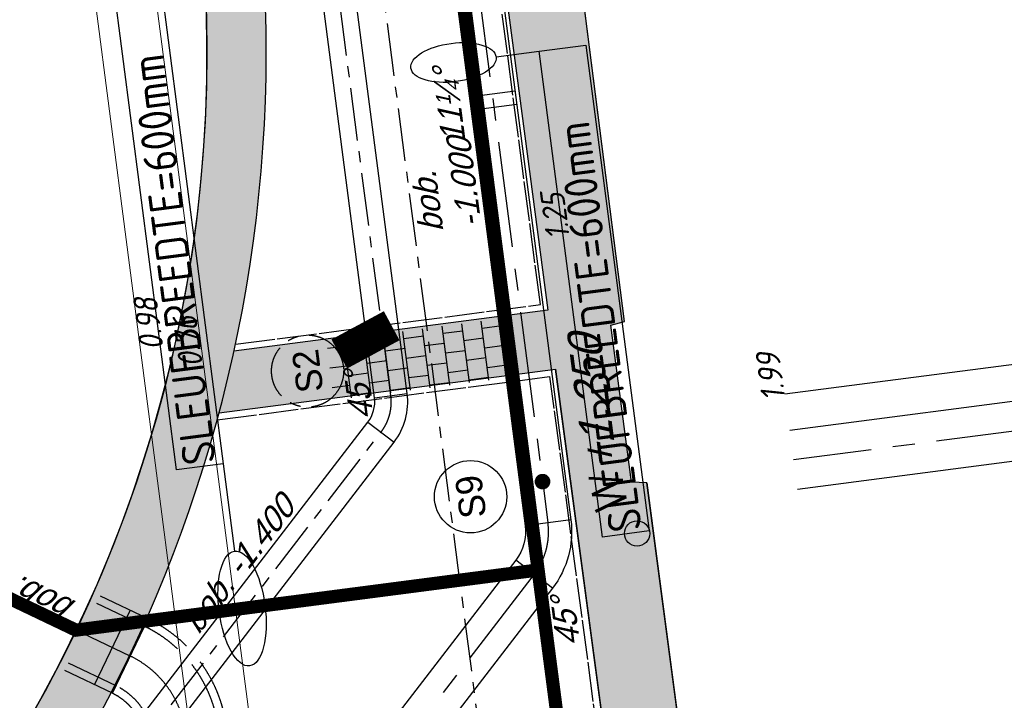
# Model space of a CAD drawing. Extents: x 117893332 to 118394757, y 454959407 to 455669244.
# Tile 223 of 256: x 118208155 to 118223082, y 455273149 to 455283464. Entities that reach past the tile are written whole.
import ezdxf
from ezdxf.enums import TextEntityAlignment as Align

# ---------------------------------------------------------------- set-up
doc = ezdxf.new("R2010")
doc.units = 0
doc.header["$LTSCALE"] = 200
for name, pattern in [('DASHED', [19.049999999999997, 12.7, -6.35]), ('Tauw_HIDDEN2', [5.6, 4, -1.6]), ('Tauw_L_Center1', [13, 8, -1.67, 1.66, -1.67]), ('Tauw_L_Center2', [6.4990000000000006, 4, -0.833, 0.833, -0.833]), ('TAUW_OPSLUITBAND_mm', [3.2, 3, -0.2])]:
    doc.linetypes.add(name, pattern=pattern)
doc.layers.get('0').update_dxf_attribs({"linetype": 'CONTINUOUS'})
for name, color, linetype in [('EL_N_A_EB00----REVISIE~-_-----', 1, 'CONTINUOUS'), ('GRAAFWERKZAAMHEDEN', 6, 'CONTINUOUS'), ('KABELLOOP', 6, 'CONTINUOUS'), ('LEIDINGLOOP', 6, 'CONTINUOUS'), ('TOPOD22', 6, 'CONTINUOUS'), ('ZU_B_-_AL999---LW_bet1000-125_gw__18_^200~N_-----', 1, 'CONTINUOUS'), ('ZU_B_-_EL999---LW_bet1000-125_gw~H_-----', 1, 'Tauw_L_Center1'), ('ZU_B_-_EL999---LW_bet1000-125_gw~W_-----', 8, 'Tauw_HIDDEN2'), ('ZU_B_-_MB0090--MAAIVELD_DUN~-_001--', 1, 'CONTINUOUS'), ('ZU_B_D_EB00----ONDERDEEL~-_-----', 7, 'CONTINUOUS'), ('ZU_N_-_AL999---LR_pvc160_sdr34__18_^200~-_-----', 7, 'CONTINUOUS'), ('ZU_N_-_AL999---LS_GVK500_pgr05__18_^200~B_-----', 7, 'CONTINUOUS'), ('ZU_N_-_AL999---LS_GVK500_pgr05__18_^200~N_-----', 7, 'CONTINUOUS'), ('ZU_N_-_AL999---LS_gvk700_vgr05__18_^200~B_-----', 7, 'CONTINUOUS'), ('ZU_N_-_AL999---LS_gvk700_vgr05__18_^200~N_-----', 7, 'CONTINUOUS'), ('ZU_N_-_AL999---LS_gvk700_vgr05__20_^200~M_-----', 7, 'CONTINUOUS'), ('ZU_N_-_DX1AMA--_maatvoering_ANG__18_^200', 7, 'CONTINUOUS'), ('ZU_N_-_EL999---LR_pvc160_sdr34~H_-----', 2, 'Tauw_L_Center2'), ('ZU_N_-_EL999---LS_GVK500_-----_^200_$K', 7, 'CONTINUOUS'), ('ZU_N_-_EL999---LS_GVK500_pgr05~H_-----', 2, 'Tauw_L_Center2'), ('ZU_N_-_EL999---LS_GVK500_pgr05~H_-----_^200_$', 2, 'Tauw_L_Center2'), ('ZU_N_-_EL999---LS_GVK500_pgr05~W_-----', 2, 'CONTINUOUS'), ('ZU_N_-_EL999---LS_gvk700_vgr05~H_-----', 2, 'Tauw_L_Center1'), ('ZU_N_-_EL999---LS_gvk700_vgr05~W_-----', 2, 'CONTINUOUS'), ('ZU_N_-_EL999---LW_gvk900_vgr05~H_-----', 2, 'Tauw_L_Center1'), ('ZU_N_-_EL999---LW_gvk900_vgr05~W_-----', 2, 'CONTINUOUS'), ('ZU_N_-_ML999---LS_gvk700_vgr05__20_^200~M_-----', 7, 'CONTINUOUS'), ('ZU_N_-_TVRH----tekst__25_^200~-_-----', 253, 'CONTINUOUS'), ('ZU_N_A_EV00----_Opsluitband_100x200~Z_-----', 253, 'TAUW_OPSLUITBAND_mm'), ('ZU_N_A_EV02----_kant verharding ov betontegels-halfsteensverband~k_-----', 253, 'CONTINUOUS'), ('ZU_N_A_HV01----_arcering verharding gv asfalt~v_-----', 253, 'CONTINUOUS'), ('ZU_N_A_HV01----_arcering verharding ov grind~v_-----', 253, 'CONTINUOUS'), ('ZU_N_A_HV02----_arcering verharding ov betonstraatsteen-halfsteensverband~v_-----', 253, 'CONTINUOUS'), ('ZU_N_A_HV02----molgoot ov betonstraatsteen~v_-----', 253, 'CONTINUOUS'), ('ZU_N_A_HV02AAR-_arcering verharding ov betontegels-halfsteensverband~s_-----', 253, 'CONTINUOUS')]:
    doc.layers.add(name, color=color, linetype=linetype)
doc.layers.add('ZU_N_-_DX1AMA--_maatvoering_LIN__18_^200', color=7, linetype='CONTINUOUS', lineweight=18)
doc.styles.add('BURO-025', font='Isocp.shx', dxfattribs={"height": 500})
doc.styles.add('ISO', font='ISO')
doc.styles.add('ROMANS', font='romans')
doc.styles.add('TAUW-ISOCP', font='tcb_isocp.shx')
doc.styles.add('tcb_isocp', font='tcb_isocp.shx')
doc.dimstyles.new('tzu18-dot_^200', dxfattribs={"dimscale": 200, "dimtxt": 1.8, "dimasz": 3, "dimexe": 2, "dimexo": 0, "dimgap": 0.5, "dimtad": 1, "dimdec": 0, "dimzin": 0, "dimdsep": 46, "dimtxsty": 'TAUW-ISOCP', "dimblk": 'DOTSMALL', "dimcen": 2, "dimdle": 1.5, "dimclre": 8, "dimadec": 0, "dimazin": 0, "dimtp": 1, "dimtm": 1, "dimtfac": 1, "dimtix": 1, "dimtmove": 1, "dimatfit": 3, "dimldrblk": 'DOTSMALL', "dimfxl": 1, "dimtvp": 0.5, "dimtolj": 1, "dimtzin": 0, "dimlwd": -1, "dimlwe": 5, "dimarcsym": 0})

# ---------------------------------------------------------------- blocks, each defined once
blk = doc.blocks.new('45')
at = {"linetype": 'Continuous'}
blk.add_circle((0, 0), 0.7667028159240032, dxfattribs=at)
at = {"linetype": 'Continuous', "style": 'ROMANS'}
blk.add_text('w', height=3, rotation=180, dxfattribs=at).set_placement((-1.409894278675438, -0.2168053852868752))
blk = doc.blocks.new('*D260')
at = {"layer": 'ZU_N_-_DX1AMA--_maatvoering_ANG__18_^200', "transparency": 16777216}
for start, end in [(81.44579739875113, 94.4721517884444), (55.36741433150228, 71.19797776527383)]:
    blk.add_arc((118197478.4223946, 455230764.0291032), 8397.721269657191, start, end, dxfattribs=at)
for points in [[(118196831.0725284, 455239064.5696213), (118196816.1553243, 455239207.794888), (118196393.9381263, 455239091.4306424)], [(118202293.3751332, 455237731.9562287), (118202208.5177236, 455237615.6152641), (118202599.9693222, 455237419.2135177)]]:
    blk.add_solid(points, dxfattribs=at)
at = {"layer": 'ZU_N_-_DX1AMA--_maatvoering_ANG__18_^200', "transparency": 16777216, "insert": (118199464.2062405, 455238923.5869981), "char_height": 360, "attachment_point": 5, "rotation": 346.3218875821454, "style": 'TAUW-ISOCP'}
blk.add_mtext('\\A1;45.00°', dxfattribs=at)
blk = doc.blocks.new('_DotSmall')
at = {"color": 0, "linetype": 'ByBlock', "const_width": 0.5}
blk.add_lwpolyline([(-0.0625, 0, 1), (0.0625, 0, 1)], format="xyb", close=True, dxfattribs=at)
blk = doc.blocks.new('*D264')
at = {"layer": 'ZU_N_-_DX1AMA--_maatvoering_LIN__18_^200', "color": 0, "transparency": 16777216}
blk.add_line((118214687.395507, 455249478.3887108), (118199375.6304438, 455367110.2155476), dxfattribs=at)
at = {"layer": 'ZU_N_-_DX1AMA--_maatvoering_LIN__18_^200', "color": 8, "lineweight": 5, "transparency": 16777216}
for p, q in [((118199860.5893249, 455366870.8102841), (118199017.7000448, 455366761.0940365)), ((118213607.3584295, 455249640.3345164), (118215045.325906, 455249827.5102218))]:
    blk.add_line(p, q, dxfattribs=at)
at = {"layer": 'ZU_N_-_DX1AMA--_maatvoering_LIN__18_^200', "color": 0, "transparency": 16777216, "xscale": 600, "yscale": 600, "zscale": 600}
for p, rotation in [((118199414.3538255, 455366812.7252121), 97.41631319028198), ((118214648.6721253, 455249775.8790463), 277.416313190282)]:
    blk.add_blockref('_DotSmall', p, dxfattribs=dict(at, rotation=rotation))
at = {"layer": 'ZU_N_-_DX1AMA--_maatvoering_LIN__18_^200', "color": 0, "transparency": 16777216, "insert": (118211935.318107, 455268451.5715182), "char_height": 360, "attachment_point": 5, "rotation": 97.41631319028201, "style": 'TAUW-ISOCP'}
blk.add_mtext('\\A1;118024', dxfattribs=at)
blk = doc.blocks.new('*D265')
at = {"layer": 'ZU_N_-_DX1AMA--_maatvoering_LIN__18_^200', "color": 0, "transparency": 16777216}
blk.add_line((118213544.9120283, 455251127.9810395), (118198463.3267481, 455366991.4638439), dxfattribs=at)
at = {"layer": 'ZU_N_-_DX1AMA--_maatvoering_LIN__18_^200', "color": 8, "lineweight": 5, "transparency": 16777216}
for p, q in [((118198948.2856293, 455366752.0585803), (118198105.3963491, 455366642.3423328)), ((118211639.7013319, 455251182.5165895), (118213902.8424273, 455251477.1025505))]:
    blk.add_line(p, q, dxfattribs=at)
at = {"layer": 'ZU_N_-_DX1AMA--_maatvoering_LIN__18_^200', "color": 0, "transparency": 16777216, "xscale": 600, "yscale": 600, "zscale": 600}
for p, rotation in [((118198502.0501298, 455366693.9735084), 97.41631319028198), ((118213506.1886466, 455251425.471375), 277.416313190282)]:
    blk.add_blockref('_DotSmall', p, dxfattribs=dict(at, rotation=rotation))
at = {"layer": 'ZU_N_-_DX1AMA--_maatvoering_LIN__18_^200', "color": 0, "transparency": 16777216, "insert": (118211029.0314439, 455268286.5942804), "char_height": 360, "attachment_point": 5, "rotation": 97.41631319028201, "style": 'TAUW-ISOCP'}
blk.add_mtext('\\A1;116241', dxfattribs=at)
blk = doc.blocks.new('A$C051E189E')
at = {"layer": 'LEIDINGLOOP', "linetype": 'DASHED', "const_width": 200}
for points in [[(98684.22621542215, -4993.796890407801), (87635.46115833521, -22039.24091678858), (87635.46137797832, -29104.61979997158)], [(121473.4475425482, -29104.60709685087), (75382.6683382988, -29104.62439984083), (75382.6683382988, -11142.43978345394), (74473.44061136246, -11142.44013485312)]]:
    blk.add_lwpolyline(points, dxfattribs=at)
blk = doc.blocks.new('A$C6DFC50BF')
at = {"layer": 'GRAAFWERKZAAMHEDEN'}
for p, q in [((89848.62029486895, -24578.40644857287), (88512.86327666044, -24578.40644842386)), ((95427.87513929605, -29476.12363642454), (95427.87513899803, -30136.79652965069))]:
    blk.add_line(p, q, dxfattribs=at)
for points in [[(89848.62029486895, -23864.71536949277), (97271.80222290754, -23864.71536952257), (97271.80222290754, -24578.40644860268), (89848.62029492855, -24578.40644860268)], [(88004.69321101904, -30136.79652965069), (95427.87513899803, -30136.79652965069), (95427.87513911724, -30850.48760873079), (88004.69321101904, -30850.48760873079)]]:
    blk.add_lwpolyline(points, close=True, dxfattribs=at)
for centre, major_axis, ratio in [((87635.46115839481, -24578.40644842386), (877.4021182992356, 7.915074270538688e-09), 0.3998071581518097), ((95427.87513929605, -28825.33979606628), (1.994286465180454e-09, 650.7838404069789), 0.4492676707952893)]:
    blk.add_ellipse(centre, major_axis=major_axis, ratio=ratio, dxfattribs=at)
at = {"layer": 'KABELLOOP', "linetype": 'DASHED', "const_width": 200}
for points in [[(98684.22621542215, -4993.796890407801), (87635.46115833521, -22039.24091678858), (87635.46137797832, -29104.61979997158)], [(121473.4475425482, -29104.60709685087), (75382.6683382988, -29104.62439984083), (75382.6683382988, -11142.43978345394), (74473.44061136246, -11142.44013485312)]]:
    blk.add_lwpolyline(points, dxfattribs=at)
at = {"layer": 'GRAAFWERKZAAMHEDEN', "color": 2, "style": 'BURO-025'}
for p in [(89882.65364342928, -24474.37091296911), (88038.72655951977, -30746.45207309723)]:
    blk.add_text('SLEUFBREEDTE=600mm', height=500, rotation=359.9837082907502, dxfattribs=at).set_placement(p)

msp = doc.modelspace()

# ---------------------------------------------------------------- hatches: boundary and pattern name
at = {"layer": 'ZU_N_A_HV01----_arcering verharding gv asfalt~v_-----'}
h = msp.add_hatch(dxfattribs=at)
h.set_pattern_fill('ASFALT', color=256, scale=3000)
h.set_pattern_definition([(157.416313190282, (118248804.6750337, 455213277.5848131), (-144.0121693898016, -346.2448484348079), []), (217.416313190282, (118248804.6750337, 455213277.5848131), (227.8507499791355, -297.8406213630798), [])])
h.paths.add_polyline_path([(118253562.4644317, 455173882.7550641, -0.413670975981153), (118245855.7562277, 455163886.7559816), (118232779.448046, 455162183.4266028, -0.2396013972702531), (118226539.3488066, 455164396.4313046), (118222931.5859316, 455163926.7441258), (118222383.7487684, 455168135.4742161), (118218106.8741981, 455167574.5760993), (118214434.7360406, 455164219.5352659), (118215506.4412013, 455155986.2169401), (118286398.3345948, 455165213.991818), (118285827.6629735, 455169598.1464381), (118269443.6465182, 455167465.4905022, -0.4142135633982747), (118257765.8233637, 455176453.3294046), (118256227.8597453, 455188268.6539, -0.4142135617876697), (118265215.698611, 455199946.4769887), (118292266.1138908, 455203467.5444995), (118291600.0729585, 455208584.3784367), (118288512.0832502, 455208182.4244898, -0.4142135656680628), (118286360.315439, 455209838.5329916), (118282082.5253519, 455242702.4295251), (118277103.5895731, 455242054.3371087, -0.4142135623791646), (118269661.0073064, 455247782.5220213), (118267518.7053234, 455264240.6439259), (118262945.7468947, 455263645.3963049), (118267639.6027709, 455227475.8892438), (118267223.0791646, 455227421.9624292), (118267223.0953798, 455227421.8374796), (118252708.3945412, 455225558.9908816), (118252749.7655286, 455225241.1604559), (118251437.4330616, 455225070.8540304), (118250715.0444016, 455230620.5667782), (118243327.2569473, 455287376.853917), (118243629.7457429, 455287416.2279319), (118243124.354806, 455290872.4482069), (118240928.7488096, 455307740.0890951, -0.4142135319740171), (118245603.8051835, 455313814.3496923), (118274546.4505115, 455317581.7228291), (118274030.151141, 455321548.2621741), (118245583.3097502, 455317845.426291, -0.4142135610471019), (118239509.0486006, 455322520.4825709), (118233549.7710685, 455368302.3163094, 0.4142135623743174), (118222813.3463366, 455376565.6076621), (118207809.9167748, 455374612.6583502, 0.4142135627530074), (118199546.6254238, 455363876.233606), (118205505.9032047, 455318094.3984217, -0.4142123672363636), (118200830.8688669, 455312020.1400964), (118163460.5556403, 455307155.6086541), (118165370.8677974, 455292480.2047596), (118168069.5899988, 455292831.4889433), (118168020.6380423, 455293207.5597649, -0.4142128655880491), (118177008.4523232, 455304885.379675), (118193278.4294503, 455307003.2308075, -0.1343417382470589), (118196112.2678289, 455306610.6909133), (118204322.7715568, 455303093.5020068), (118205538.0756343, 455305921.5248985, -0.2648123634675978), (118209818.1357149, 455309156.2414026), (118230144.221444, 455311802.0275834, -0.4142136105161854), (118236218.4835087, 455307126.9714311), (118240860.0830218, 455271468.1296604, -0.4142135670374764), (118236185.026669, 455265393.868468), (118214172.9505057, 455262528.6259582), (118214897.7231318, 455256960.5985169, -0.4142135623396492), (118212810.3363711, 455254248.4745319), (118211683.2549989, 455254101.7658931), (118212034.0112402, 455251407.0995864), (118215577.2140856, 455248630.0588531), (118219142.1158661, 455249094.050086), (118218436.6095952, 455254511.7740204, -0.4142294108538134), (118220523.9794215, 455257224.0278775), (118236969.7760967, 455259364.7257031, -0.4142130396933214), (118243044.0360546, 455254689.6790598), (118246252.6892428, 455230039.716037)])
h.paths.add_polyline_path([(118261528.7105488, 455214269.2460867, -0.4142135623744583), (118263616.0973097, 455216981.3700716), (118275257.8857749, 455218496.745074, -0.414213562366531), (118277970.0097599, 455216409.3583131), (118278976.6705481, 455208675.7399464, -0.4142135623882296), (118276889.283787, 455205963.6159614), (118274097.8328038, 455205600.2615634, -0.4142135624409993), (118272506.4212083, 455206825.0918127), (118272485.2704835, 455206987.5811397), (118269242.6258282, 455206565.4962798), (118269263.7765531, 455206403.0069523, -0.4142135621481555), (118268038.9463059, 455204811.595358), (118265247.4953238, 455204448.240958, -0.4142135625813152), (118262535.371337, 455206535.6277188)], flags=16)
h.paths.add_polyline_path([(118241537.8751546, 455300913.520497), (118240100.0229776, 455300726.2209592), (118239912.72344, 455302164.0731364), (118241350.575617, 455302351.3726742)], flags=16)
h.paths.add_polyline_path([(118240440.7304615, 455309039.881115), (118239002.8782845, 455308852.5815772), (118238815.5787469, 455310290.4337544), (118240253.430924, 455310477.7332923)], flags=16)
h.paths.add_polyline_path([(118229627.9109464, 455315768.5622057), (118215546.7017315, 455313935.6554853, -0.4142135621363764), (118209472.4405793, 455318610.7117853), (118204138.0194814, 455359592.1202821, -0.4142394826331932), (118213125.739277, 455371270.8578054), (118217290.6037433, 455371812.9851407, -0.4142135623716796), (118228968.4268994, 455362825.1463385), (118234302.9672465, 455321842.823391, -0.4142135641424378)], flags=16)
h.paths.add_polyline_path([(118229573.6982125, 455316185.0486755), (118215492.4889975, 455314352.1419551, -0.4142135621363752), (118209888.927049, 455318664.9245196), (118204554.5035642, 455359646.3513534, -0.4142400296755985), (118213179.9520113, 455370854.3713357), (118217344.8164798, 455371396.4986713, -0.4142135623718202), (118228551.94043, 455362770.933602), (118233886.4807771, 455321788.6106545, -0.4142135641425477)], flags=0)
h.paths.add_polyline_path([(118232786.1213894, 455366810.1098367), (118231546.5936505, 455366648.6447184), (118231359.294113, 455368086.4968955), (118232598.8218518, 455368247.9620139)], flags=0)
at = {"layer": 'ZU_N_A_HV01----_arcering verharding ov grind~v_-----'}
h = msp.add_hatch(dxfattribs=at)
h.set_pattern_fill('BETONTEGELSHALF', color=256, scale=1200, angle=-1.272221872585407e-14)
h.set_pattern_definition([(97.41631319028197, (118248804.6750337, 455213277.5848131), (-356.9884025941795, -46.46805798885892), [359.9999999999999, 0]), (187.416313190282, (118248804.6750337, 455213277.5848131), (-46.4680579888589, 356.9884025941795), [360, -360]), (187.416313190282, (118248424.4526021, 455213409.6109564), (-46.4680579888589, 356.9884025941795), [360, -360]), (97.41631319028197, (118248626.1808324, 455213254.3507841), (-356.9884025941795, -46.46805798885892), [359.9999999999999, 0])])
h.paths.add_polyline_path([(118200801.9615175, 455302420.88032), (118198511.6281368, 455303421.6205487), (118199145.9065078, 455304854.2322896), (118198306.6157075, 455305213.7649494), (118197382.3708734, 455303095.1089246, 0.4192254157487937), (118170441.839016, 455289326.5999028), (118168557.7335578, 455289081.3518189), (118169614.471799, 455280963.0160623), (118170454.8091771, 455281078.3150754, -53.72920872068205), (118170651.4084765, 455279579.4188662), (118169809.2938915, 455279466.3056211), (118169870.2272458, 455278998.1883432, 0.3918790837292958), (118192972.3803732, 455261879.8769965, 0.07468228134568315), (118199066.6330224, 455263483.9611459), (118200598.7461937, 455251713.582583, 0.07494301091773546), (118194298.7892877, 455251694.8114828, 0.1709835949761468), (118181916.0576355, 455245069.6703822), (118180796.6019252, 455245862.3819072), (118180020.7931575, 455244852.2205306), (118178738.244072, 455243182.2451404), (118179783.2744071, 455242311.6455807, 0.4135180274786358), (118185962.2987214, 455213106.9511361, 0.1098393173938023), (118194551.0267726, 455209880.7675468), (118195081.2769297, 455205807.1487063), (118193855.9284048, 455205647.6489412), (118193809.7130155, 455205117.1230389, 0.3611198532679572), (118177310.2531725, 455183679.5142463), (118176809.2365424, 455183499.0262088), (118177283.4726309, 455179855.7324923), (118177813.9985333, 455179809.517103, 0.361119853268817), (118199251.6073259, 455163310.05726), (118199432.0953635, 455162809.0406299), (118203075.3890799, 455163283.2767184), (118203121.6044692, 455163813.8026208, 0.361119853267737), (118219621.0643122, 455185251.4114133), (118220122.0809423, 455185431.8994509), (118219647.8448538, 455189075.1931673), (118219117.3189514, 455189121.4085566, 0.3611198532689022), (118197679.7101588, 455205620.8683997), (118197499.2221212, 455206121.8850298), (118196271.2376513, 455205962.0421522), (118195779.0112249, 455209743.54569, 0.04715110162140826), (118199755.8306789, 455209792.0091508, 0.3598318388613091), (118218572.6686603, 455229059.5411497, 0.3785073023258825), (118201837.6150388, 455251492.7467984), (118201348.8822944, 455255247.4103088), (118201348.8765511, 455255247.4095612), (118200697.0387031, 455260255.1642896), (118200207.5412539, 455264015.7026049, 0.5816596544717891), (118202099.9536638, 455300845.3990172), (118203062.93471, 455303176.268477), (118201413.0844689, 455303897.0125543)])
h.paths.add_polyline_path([(118217422.5130355, 455234392.4379393), (118217614.8001051, 455234374.6234192), (118217870.5855044, 455232375.188509), (118217704.8874014, 455232307.2452726, -0.3827550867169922), (118201191.5227885, 455210894.1426706), (118201189.1918006, 455210733.2200394), (118199169.9529126, 455210456.34753), (118199070.4574067, 455210630.6461625, -0.3827126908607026), (118177563.836284, 455227173.4300924), (118177396.8176342, 455227173.2270989), (118177112.5722317, 455229235.579212), (118177280.0296053, 455229303.7763448, -0.1750200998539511), (118180975.6038518, 455242489.7279065), (118179978.8931968, 455243320.0730526), (118180983.0474233, 455244627.5573938), (118182048.3766465, 455243873.1740402, -0.1731811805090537), (118193877.7725087, 455250727.860733), (118193890.3602364, 455250849.6971092), (118196004.4987966, 455251154.982126), (118196021.3845633, 455251034.8393739, -0.3835887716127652)], flags=16)
h.paths.add_polyline_path([(118196897.7619909, 455205136.0023468), (118197059.6418119, 455204686.6402535, -0.379476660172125), (118218372.956548, 455188282.8433556), (118218848.785524, 455188241.3927473), (118219136.1982591, 455186033.3595814), (118218686.8361658, 455185871.4797605, -0.3794766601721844), (118202283.039268, 455164558.1650243), (118202241.5886596, 455164082.3360484), (118200033.5554938, 455163794.9233133), (118199871.6756728, 455164244.2854065, -0.3794766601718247), (118178558.3609367, 455180648.0823044), (118178082.5319607, 455180689.5329127), (118177795.1192256, 455182897.5660786), (118178244.4813189, 455183059.4458995, -0.3794766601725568), (118194648.2782167, 455204372.7606357), (118194689.728825, 455204848.5896116)], flags=16)
at = {"layer": 'ZU_N_A_HV02----_arcering verharding ov betonstraatsteen-halfsteensverband~v_-----'}
h = msp.add_hatch(dxfattribs=at)
h.set_pattern_fill('TEGELS', color=256, scale=1200, angle=-1.272221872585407e-14)
h.set_pattern_definition([(97.41631319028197, (118248804.6750337, 455213277.5848131), (-297.4903354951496, -38.72338165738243), []), (187.416313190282, (118248804.6750337, 455213277.5848131), (38.72338165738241, -297.4903354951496), [300, -300]), (187.416313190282, (118248785.3133429, 455213426.3299809), (38.72338165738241, -297.4903354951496), [-300, 300])])
h.paths.add_polyline_path([(118216371.9436715, 455286354.3192523), (118215418.7409684, 455293818.7160056), (118215220.7025265, 455293819.1460857), (118214914.0040253, 455296191.954051), (118215118.8506897, 455296224.3009288), (118214456.0895389, 455301208.2090787), (118214248.6828105, 455302783.6720874), (118214091.6945084, 455303971.363997), (118232951.4120048, 455306476.8617641), (118235681.0706349, 455306839.6808314), (118235653.2523001, 455307053.3937117, 0.03539766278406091), (118235516.8561835, 455307725.5496247), (118223451.1374577, 455306122.6654699), (118212784.8124685, 455304705.6530756), (118216162.1975987, 455279060.980661), (118211404.1775998, 455278441.644157, -0.01136584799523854), (118211177.028191, 455277504.4843236), (118216280.2734255, 455278168.7577111), (118217672.3854251, 455267773.4131929), (118218211.8294838, 455263629.162681), (118219104.3004915, 455263745.3328164), (118218584.0882552, 455267741.8358685), (118229486.6127929, 455269160.9832101), (118231570.9436077, 455269432.2939991), (118231570.9436105, 455269432.2939778), (118231670.9900786, 455268663.692268), (118237224.1431705, 455269386.5287467), (118237124.0966993, 455270155.1304804), (118240331.4661679, 455270572.6236777, 0.04248617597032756), (118240294.8513848, 455271394.5552323), (118240284.4969854, 455271474.102356), (118236115.4554667, 455270931.431329), (118236215.5019272, 455270162.8296788), (118232447.2910108, 455269672.3335111), (118232347.2445505, 455270440.9351615), (118228124.1980691, 455269891.2344782), (118218692.8700216, 455268663.5881587), (118217662.8318288, 455276446.9231518), (118217430.5743901, 455276454.3003553), (118217117.0679131, 455278835.9379659), (118217325.1463746, 455278889.9224989)])
at = {"layer": 'ZU_N_A_HV02----molgoot ov betonstraatsteen~v_-----'}
h = msp.add_hatch(dxfattribs=at)
h.set_pattern_fill('BRICK', color=256, scale=33.07086, angle=-1.272221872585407e-14)
h.set_pattern_definition([(97.41631319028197, (118248804.6750337, 455213277.5848131), (-208.2431961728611, -27.10636212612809), []), (187.416313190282, (118248804.6750337, 455213277.5848131), (54.21272425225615, -416.4863923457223), [209.999961, -209.999961]), (187.416313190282, (118248777.5686716, 455213485.8280093), (54.21272425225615, -416.4863923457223), [-209.999961, 209.999961])])
h.paths.add_polyline_path([(118236130.8139392, 455265810.3549383), (118213702.2513011, 455262890.899698), (118213756.4640354, 455262474.4132282), (118214481.2366621, 455256906.3857827, -0.4142135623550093), (118212756.1236366, 455254664.9610016), (118211212.5557949, 455254464.0396285), (118211639.701332, 455251182.5165892), (118215456.7662472, 455248190.8321688), (118219612.8361661, 455248731.8037606), (118218853.0924128, 455254566.0083225, -0.4142295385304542), (118220578.1913303, 455256807.5413003), (118237024.0330728, 455258948.2449923, -0.4142135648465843), (118242627.5950311, 455254635.4624813), (118245836.2027732, 455229985.5033018), (118253115.1089609, 455174065.6917914, -0.4217249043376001), (118245799.5223966, 455164302.9789468), (118232725.1971481, 455162599.9081029, -0.2477245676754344), (118226700.8242866, 455164840.9923619), (118223293.5470863, 455164399.8447171), (118222745.9989425, 455168606.3544288), (118217921.2696704, 455167973.9016491), (118213990.0282083, 455164382.1316596), (118215144.1674659, 455155515.5177361), (118286452.5473291, 455164797.5053483), (118286398.3345948, 455165213.991818), (118215506.4412013, 455155986.2169401), (118214434.7360406, 455164219.5352659), (118218106.8741981, 455167574.5760993), (118222383.7487684, 455168135.4742161), (118222931.5859316, 455163926.7441258), (118226539.3488066, 455164396.4313046, 0.2396013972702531), (118232779.448046, 455162183.4266028), (118245855.7562277, 455163886.7559816, 0.4136709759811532), (118253562.4644317, 455173882.7550641), (118246252.6892428, 455230039.716037), (118243044.0360546, 455254689.6790598, 0.4142130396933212), (118236969.7760967, 455259364.7257031), (118220523.9794215, 455257224.0278775, 0.414229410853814), (118218436.6095952, 455254511.7740204), (118219142.1158661, 455249094.050086), (118215577.2140856, 455248630.0588531), (118212034.0112402, 455251407.0995864), (118211683.2549989, 455254101.7658931), (118212810.3363711, 455254248.4745319, 0.4142135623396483), (118214897.7231318, 455256960.5985169), (118214172.9505057, 455262528.6259582), (118236185.026669, 455265393.868468, 0.4142135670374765), (118240860.0830218, 455271468.1296604), (118236218.4835087, 455307126.9714311, 0.4142136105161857), (118230144.221444, 455311802.0275834), (118209818.1357149, 455309156.2414026, 0.2648123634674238), (118205538.0756343, 455305921.5248985), (118204322.7715568, 455303093.5020068), (118196112.2678289, 455306610.6909133, 0.1343417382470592), (118193278.4294503, 455307003.2308075), (118177008.4523232, 455304885.379675, 0.4142128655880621), (118168020.6380423, 455293207.5597649), (118168069.5899988, 455292831.4889433), (118168486.0764684, 455292885.7016779), (118168437.1245119, 455293261.7724997, -0.4142128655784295), (118177062.6660484, 455304468.8933343), (118193332.6431336, 455306586.7444612, -0.1343417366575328), (118195946.8851516, 455306224.6227999), (118199133.4112065, 455304859.5891468), (118204543.5389405, 455302542.0162089), (118205924.3779531, 455305755.5830221, -0.2648230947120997), (118209872.8562951, 455308739.8174797), (118222172.9640686, 455310340.868138), (118230198.421261, 455311385.5394321, -0.4142143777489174), (118235801.9970393, 455307072.7586945), (118240443.5965525, 455271413.9169239, -0.4142135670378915)])
at = {"layer": 'ZU_N_A_HV02AAR-_arcering verharding ov betontegels-halfsteensverband~s_-----'}
h = msp.add_hatch(dxfattribs=at)
h.set_pattern_fill('TEGELS', color=256, scale=1200, angle=-1.272221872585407e-14, style=0)
h.set_pattern_definition([(97.41631319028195, (118249494.6309305, 455205652.8578763), (-297.4903354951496, -38.72338165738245), []), (187.416313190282, (118249494.6309305, 455205652.8578763), (38.72338165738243, -297.4903354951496), [300, -300]), (187.416313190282, (118249475.2692396, 455205801.603044), (38.72338165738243, -297.4903354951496), [-300, 300])])
h.paths.add_polyline_path([(118212913.1644369, 455277695.7983524), (118212809.0869765, 455278589.8434257), (118215457.5261125, 455278934.5824213), (118215658.3516177, 455278053.1307368)])

# ---------------------------------------------------------------- linework, layer by layer
at = {"layer": 'ZU_B_-_EL999---LW_bet1000-125_gw~H_-----'}
msp.add_lwpolyline([(118208996.9313292, 455274218.2314978), (118190679.7613381, 455282968.7333987)], dxfattribs=at)
msp.add_lwpolyline([(118213519.314921, 455262056.2657227), (118210634.1136311, 455272853.2761782, 0.2194254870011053), (118209831.5506842, 455273819.516059), (118208996.9313292, 455274218.2314979)], format="xyb", dxfattribs=at)
at = {"layer": 'ZU_B_-_EL999---LW_bet1000-125_gw~W_-----', "linetype": 'Continuous'}
for p, q in [((118209291.4415814, 455273384.8815494), (118209830.2656032, 455274512.7860992)), ((118209562.1386733, 455273255.5637841), (118210100.9626951, 455274383.4683339))]:
    msp.add_line(p, q, dxfattribs=at)
at = {"layer": 'ZU_B_-_EL999---LW_bet1000-125_gw~W_-----'}
for points in [[(118214123.1281598, 455262217.6180473), (118211237.9268699, 455273014.6285028, 0.2194254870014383), (118210100.9626951, 455274383.4683339), (118209266.3433401, 455274782.1837729)], [(118214002.365512, 455262185.3475824), (118211117.1642222, 455272982.3580379, 0.2194254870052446), (118210047.080293, 455274270.6778789), (118209212.4609379, 455274669.3933179)], [(118213019.1801198, 455261991.1164547), (118210151.0630401, 455272724.1943186, 0.2194254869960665), (118209616.0210755, 455273368.354239), (118208781.4017204, 455273767.069678)], [(118212894.1464195, 455261974.8291377), (118210030.3003923, 455272691.9238538, 0.2194254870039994), (118209562.1386733, 455273255.5637841), (118208727.5193182, 455273654.279223)]]:
    msp.add_lwpolyline(points, format="xyb", dxfattribs=at)
at = {"layer": 'ZU_B_D_EB00----ONDERDEEL~-_-----'}
msp.add_line((118236403.6157187, 455279952.7296156), (118219757.1430492, 455277787.6117222), dxfattribs=at)
msp.add_lwpolyline([(118237555.5261166, 455271118.8807978), (118218692.8700216, 455268663.5881587), (118217662.8318288, 455276446.9231518), (118217430.5743901, 455276454.3003553), (118217117.0679131, 455278835.9379659), (118217325.1463746, 455278889.9224989), (118215418.7409684, 455293818.7160056), (118215220.7025265, 455293819.1460857), (118214914.0040253, 455296191.954051), (118215118.8506897, 455296224.3009288), (118214456.0895389, 455301208.2090787)], dxfattribs=at)
msp.add_circle((118190679.7613379, 455282968.7333986), 20313.1083624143, dxfattribs=at)
at = {"layer": 'ZU_N_-_EL999---LR_pvc160_sdr34~H_-----'}
msp.add_lwpolyline([(118210033.9582928, 455311763.9402623), (118216624.3792267, 455261133.3793261)], dxfattribs=at)
at = {"layer": 'ZU_N_-_EL999---LS_GVK500_-----_^200_$K', "const_width": 500, "flags": 128}
msp.add_lwpolyline([(118213654.4031847, 455278750.1886814), (118213795.2426189, 455278826.1113642), (118213784.5106541, 455278820.3260558), (118213754.0048326, 455278803.8812026), (118213708.2883523, 455278779.2366998), (118213654.4031847, 455278750.1886814), (118213600.5180172, 455278721.140663), (118213554.8015368, 455278696.4961601), (118213524.2957154, 455278680.051307), (118213513.5637505, 455278674.2659986), (118213654.4031847, 455278750.1886814), (118213000.7344401, 455278397.8137586)], dxfattribs=at)
msp.add_lwpolyline([(118213654.4031847, 455278750.1886814), (118213795.2426189, 455278826.1113642), (118213784.5106541, 455278820.3260558), (118213754.0048326, 455278803.8812026), (118213708.2883523, 455278779.2366998), (118213654.4031847, 455278750.1886814), (118213600.5180172, 455278721.140663), (118213554.8015368, 455278696.4961601), (118213524.2957154, 455278680.051307), (118213513.5637505, 455278674.2659986), (118213654.4031847, 455278750.1886814), (118213000.7344401, 455278397.8137586)], dxfattribs=at)
msp.add_lwpolyline([(118213654.4031847, 455278750.1886814), (118213795.2426189, 455278826.1113642), (118213784.5106541, 455278820.3260558), (118213754.0048326, 455278803.8812026), (118213708.2883523, 455278779.2366998), (118213654.4031847, 455278750.1886814), (118213600.5180172, 455278721.140663), (118213554.8015368, 455278696.4961601), (118213524.2957154, 455278680.051307), (118213513.5637505, 455278674.2659986), (118213654.4031847, 455278750.1886814), (118213000.7344401, 455278397.8137586)], dxfattribs=at)
msp.add_lwpolyline([(118213654.4031847, 455278750.1886814), (118213795.2426189, 455278826.1113642), (118213784.5106541, 455278820.3260558), (118213754.0048326, 455278803.8812026), (118213708.2883523, 455278779.2366998), (118213654.4031847, 455278750.1886814), (118213600.5180172, 455278721.140663), (118213554.8015368, 455278696.4961601), (118213524.2957154, 455278680.051307), (118213513.5637505, 455278674.2659986), (118213654.4031847, 455278750.1886814), (118213000.7344401, 455278397.8137586)], dxfattribs=at)
msp.add_lwpolyline([(118213654.4031847, 455278750.1886814), (118213795.2426189, 455278826.1113642), (118213784.5106541, 455278820.3260558), (118213754.0048326, 455278803.8812026), (118213708.2883523, 455278779.2366998), (118213654.4031847, 455278750.1886814), (118213600.5180172, 455278721.140663), (118213554.8015368, 455278696.4961601), (118213524.2957154, 455278680.051307), (118213513.5637505, 455278674.2659986), (118213654.4031847, 455278750.1886814), (118213000.7344401, 455278397.8137586)], dxfattribs=at)
msp.add_lwpolyline([(118213654.4031847, 455278750.1886814), (118213795.2426189, 455278826.1113642), (118213784.5106541, 455278820.3260558), (118213754.0048326, 455278803.8812026), (118213708.2883523, 455278779.2366998), (118213654.4031847, 455278750.1886814), (118213600.5180172, 455278721.140663), (118213554.8015368, 455278696.4961601), (118213524.2957154, 455278680.051307), (118213513.5637505, 455278674.2659986), (118213654.4031847, 455278750.1886814), (118213000.7344401, 455278397.8137586)], dxfattribs=at)
msp.add_lwpolyline([(118213654.4031847, 455278750.1886814), (118213795.2426189, 455278826.1113642), (118213784.5106541, 455278820.3260558), (118213754.0048326, 455278803.8812026), (118213708.2883523, 455278779.2366998), (118213654.4031847, 455278750.1886814), (118213600.5180172, 455278721.140663), (118213554.8015368, 455278696.4961601), (118213524.2957154, 455278680.051307), (118213513.5637505, 455278674.2659986), (118213654.4031847, 455278750.1886814), (118213000.7344401, 455278397.8137586)], dxfattribs=at)
msp.add_lwpolyline([(118213654.4031847, 455278750.1886814), (118213795.2426189, 455278826.1113642), (118213784.5106541, 455278820.3260558), (118213754.0048326, 455278803.8812026), (118213708.2883523, 455278779.2366998), (118213654.4031847, 455278750.1886814), (118213600.5180172, 455278721.140663), (118213554.8015368, 455278696.4961601), (118213524.2957154, 455278680.051307), (118213513.5637505, 455278674.2659986), (118213654.4031847, 455278750.1886814), (118213000.7344401, 455278397.8137586)], dxfattribs=at)
msp.add_lwpolyline([(118213654.4031847, 455278750.1886814), (118213795.2426189, 455278826.1113642), (118213784.5106541, 455278820.3260558), (118213754.0048326, 455278803.8812026), (118213708.2883523, 455278779.2366998), (118213654.4031847, 455278750.1886814), (118213600.5180172, 455278721.140663), (118213554.8015368, 455278696.4961601), (118213524.2957154, 455278680.051307), (118213513.5637505, 455278674.2659986), (118213654.4031847, 455278750.1886814), (118213000.7344401, 455278397.8137586)], dxfattribs=at)
at = {"layer": 'ZU_N_-_EL999---LS_GVK500_pgr05~H_-----'}
msp.add_lwpolyline([(118201688.515687, 455260384.2217314), (118201582.9094454, 455261195.1376703, -0.1989123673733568), (118201732.2529286, 455261749.3951873), (118213632.9523124, 455277213.8854532, 0.1989123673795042), (118213782.2957956, 455277768.1429703), (118210698.636705, 455301446.5569453, 0.4142135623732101), (118209858.0617289, 455302093.4214671), (118205207.3264502, 455301487.7524332, 0.1989206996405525), (118204709.7907474, 455301201.4159179), (118203067.593801, 455299067.304087)], format="xyb", dxfattribs=at)
at = {"layer": 'ZU_N_-_EL999---LS_GVK500_pgr05~H_-----_^200_$', "flags": 128}
msp.add_lwpolyline([(118213654.4031847, 455278750.1886814, 0, 0, 0), (118213795.2426189, 455278826.1113642, 0, 122.432, 0), (118213784.5106541, 455278820.3260558, 122.432, 226.304, 0), (118213754.0048326, 455278803.8812026, 226.304, 295.616, 0), (118213708.2883523, 455278779.2366998, 295.616, 320, 0), (118213654.4031847, 455278750.1886814, 320, 295.616, 0), (118213600.5180172, 455278721.140663, 295.616, 226.304, 0), (118213554.8015368, 455278696.4961601, 226.304, 122.432, 0), (118213524.2957154, 455278680.051307, 122.432, 0, 0), (118213513.5637505, 455278674.2659986, 0, 0, 0), (118213654.4031847, 455278750.1886814, 0, 0, 0), (118213000.7344401, 455278397.8137586, 0, 0, 0)], format="xyseb", dxfattribs=at)
at = {"layer": 'ZU_N_-_EL999---LS_GVK500_pgr05~H_-----_^200_$'}
msp.add_circle((118212519.9203254, 455278138.620034), 546.2266926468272, dxfattribs=at)
at = {"layer": 'ZU_N_-_EL999---LS_GVK500_pgr05~W_-----', "linetype": 'Continuous'}
for p, q in [((118213534.3892126, 455277735.8578945), (118214030.2023786, 455277800.428046)), ((118213434.8268904, 455277366.3528831), (118213831.0777342, 455277061.4180232))]:
    msp.add_line(p, q, dxfattribs=at)
at = {"layer": 'ZU_N_-_EL999---LS_GVK500_pgr05~W_-----'}
for points in [[(118201936.4243003, 455260416.4912162), (118201830.8160284, 455261227.4227461, -0.1989123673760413), (118201930.3783505, 455261596.9277574), (118213831.0777342, 455277061.4180232, 0.1989123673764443), (118214030.2023786, 455277800.428046), (118210946.543288, 455301478.8420211, 0.4142135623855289), (118209825.7766532, 455302341.3280501), (118205175.0413745, 455301735.6590163, 0.1989206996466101), (118204511.6604374, 455301353.8769958), (118202868.525251, 455299218.5458781)], [(118201440.5885396, 455260351.949834), (118201335.0028624, 455261162.8525946, -0.1989123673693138), (118201534.1275067, 455261901.8626173), (118213434.8268904, 455277366.3528831, 0.198912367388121), (118213534.3892126, 455277735.8578945), (118210450.730122, 455301414.2718697, 0.4142135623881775), (118209890.3468046, 455301845.5148841), (118205239.6115259, 455301239.8458502, 0.1989206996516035), (118204907.9210574, 455301048.9548401), (118203264.7858922, 455298913.6237499)]]:
    msp.add_lwpolyline(points, format="xyb", dxfattribs=at)
at = {"layer": 'ZU_N_-_EL999---LS_gvk700_vgr05~H_-----'}
msp.add_lwpolyline([(118216490.112464, 455285428.9560019), (118215982.5411643, 455285362.8545791, 0.4142135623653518), (118215076.9308338, 455284186.0496126), (118216164.125503, 455275837.8357892, -0.1989123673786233), (118215955.0446265, 455275061.8752654), (118208960.2790534, 455265972.4528181, 0.198912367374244), (118208751.1981769, 455265196.4922943), (118209068.8619318, 455262757.2557657), (118209249.7284048, 455261368.4410183)], format="xyb", dxfattribs=at)
at = {"layer": 'ZU_N_-_EL999---LS_gvk700_vgr05~W_-----'}
for p, q in [((118215664.8336233, 455282381.9661363), (118214970.6895057, 455282291.6115791)), ((118215691.2873477, 455282178.8366006), (118214997.1432302, 455282088.4820432))]:
    msp.add_line(p, q, dxfattribs=at)
at = {"layer": 'ZU_N_-_EL999---LS_gvk700_vgr05~W_-----', "linetype": 'Continuous'}
for p, q in [((118216511.1947192, 455275883.0348953), (118215817.0562868, 455275792.6366832)), ((118216232.4202171, 455274848.4208634), (118215677.6690358, 455275275.3296673))]:
    msp.add_line(p, q, dxfattribs=at)
at = {"layer": 'ZU_N_-_EL999---LS_gvk700_vgr05~W_-----'}
for points in [[(118216444.913358, 455285776.0252181), (118215937.3420583, 455285709.9237954, 0.4142135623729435), (118214729.8616177, 455284140.8505065), (118215817.0562868, 455275792.6366832, -0.1989123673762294), (118215677.6690358, 455275275.3296673), (118208682.9034628, 455266185.90722, 0.198912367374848), (118208404.1289607, 455265151.2931882), (118208721.7927157, 455262712.0566597), (118208902.656346, 455261323.2637396)], [(118216535.3115701, 455285081.8867857), (118216027.7402703, 455285015.785363, 0.4142135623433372), (118215424.00005, 455284231.2487186), (118216511.1947192, 455275883.0348953, -0.1989123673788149), (118216232.4202171, 455274848.4208634), (118209237.6546441, 455265758.9984162, 0.1989123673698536), (118209098.2673931, 455265241.6914002), (118209415.931148, 455262802.4548718), (118209596.8004636, 455261413.618297)]]:
    msp.add_lwpolyline(points, format="xyb", dxfattribs=at)
at = {"layer": 'ZU_N_-_EL999---LW_gvk900_vgr05~H_-----'}
msp.add_lwpolyline([(118236532.9165569, 455278961.1385523), (118219886.9566142, 455276791.9001492)], dxfattribs=at)
at = {"layer": 'ZU_N_-_EL999---LW_gvk900_vgr05~W_-----'}
for points in [[(118237965.1871867, 455230198.5926057), (118244196.5226846, 455231020.4923486, 0.4137152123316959), (118245614.3741971, 455232865.9415087), (118239717.4720394, 455278168.5810605, 0.4142135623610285), (118237871.6587323, 455279589.2116371), (118236588.5440009, 455279422.1926267, 3.671559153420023e-05), (118236588.3041797, 455279422.1613921), (118219828.8060071, 455277238.1271172)], [(118237847.4984275, 455231090.8646247), (118244078.8339254, 455231912.7643676, 0.413715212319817), (118244721.9031906, 455232749.7713637), (118238825.0010329, 455278052.4109156, 0.414213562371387), (118237987.8288772, 455278696.7406306), (118236704.7141458, 455278529.7216201, 3.671559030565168e-05), (118236704.605323, 455278529.707447), (118219945.1072212, 455276345.6731814)]]:
    msp.add_lwpolyline(points, format="xyb", dxfattribs=at)
at = {"layer": 'ZU_N_-_ML999---LS_gvk700_vgr05__20_^200~M_-----', "flags": 128}
msp.add_lwpolyline([(118216082.1837422, 455276463.6879674, 0, 0, 0), (118216199.6272194, 455276488.3259397, 0, 91.824, 0), (118216190.6780265, 455276486.4485261, 91.824, 169.728, 0), (118216165.2397693, 455276481.1119414, 169.728, 221.712, 0), (118216127.1176166, 455276473.1144556, 221.712, 240, 0), (118216082.1837422, 455276463.6879674, 240, 221.712, 0), (118216037.2498679, 455276454.2614792, 221.712, 169.728, 0), (118215999.1277152, 455276446.2639935, 169.728, 91.824, 0), (118215973.6894581, 455276440.9274086, 91.824, 0, 0), (118215964.7402651, 455276439.0499951, 0, 0, 0), (118216082.1837422, 455276463.6879674, 0, 0, 0), (118215527.6089664, 455276347.3460617, 0, 0, 0)], format="xyseb", dxfattribs=at)
at = {"layer": 'ZU_N_-_ML999---LS_gvk700_vgr05__20_^200~M_-----'}
msp.add_circle((118214991.4081409, 455276234.8587497), 547.872905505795, dxfattribs=at)
at = {"layer": 'ZU_N_A_EV00----_Opsluitband_100x200~Z_-----'}
for p, q in [((118216049.9143912, 455279147.208721), (118212672.5638815, 455304791.6195298)), ((118211426.5710077, 455278545.4026485), (118216049.9143912, 455279147.208721)), ((118211148.882456, 455277399.9770696), (118216194.2292906, 455278056.7140044))]:
    msp.add_line(p, q, dxfattribs=at)
msp.add_lwpolyline([(118218121.6632059, 455263617.4259514), (118216194.2292906, 455278056.7140044)], dxfattribs=at)
at = {"layer": 'ZU_N_A_EV02----_kant verharding ov betontegels-halfsteensverband~k_-----'}
for p, q in [((118212784.8124685, 455304705.6530756), (118216162.1975987, 455279060.980661)), ((118217325.1463746, 455278889.9224989), (118216371.9436715, 455286354.3192523)), ((118216162.1975987, 455279060.980661), (118211404.1775998, 455278441.644157)), ((118217117.0679131, 455278835.9379659), (118217325.1463746, 455278889.9224989)), ((118217430.5743901, 455276454.3003553), (118217117.0679131, 455278835.9379659)), ((118211177.028191, 455277504.4843236), (118216280.2734255, 455278168.7577111)), ((118216280.2734255, 455278168.7577111), (118217672.3854251, 455267773.4131929)), ((118217662.8318288, 455276446.9231518), (118217430.5743901, 455276454.3003553)), ((118217662.8318288, 455276446.9231518), (118218692.8700216, 455268663.5881587))]:
    msp.add_line(p, q, dxfattribs=at)
msp.add_lwpolyline([(118217672.3854251, 455267773.4131929), (118216280.2734255, 455278168.7577111)], dxfattribs=at)
for radius, start, end in [(20313.10836243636, 189.6049277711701, 185.3398986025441), (21213.1083624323, 296.6888973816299, 57.42824334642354)]:
    msp.add_arc((118190679.761338, 455282968.7333987), radius, start, end, dxfattribs=at)

# ---------------------------------------------------------------- block references
at = {"layer": 'EL_N_A_EB00----REVISIE~-_-----', "rotation": 97.41631319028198}
for name in ['A$C6DFC50BF', 'A$C051E189E']:
    msp.add_blockref(name, (118198465.6587423, 455184465.46283), dxfattribs=at)
at = {"layer": 'TOPOD22', "xscale": 249.9999999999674, "yscale": 249.9999999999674, "zscale": 249.9999999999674, "rotation": 281.1442929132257}
msp.add_blockref('45', (118217514.9370697, 455275677.9589454), dxfattribs=at)

# ---------------------------------------------------------------- texts
at = {"layer": 'ZU_B_-_AL999---LW_bet1000-125_gw__18_^200~N_-----', "style": 'tcb_isocp', "oblique": 20.00023775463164}
msp.add_text('bob. -2.740', height=360, rotation=154.4651990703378, dxfattribs=at).set_placement((118209035.3106022, 455274638.8013699))
at = {"layer": 'ZU_B_-_MB0090--MAAIVELD_DUN~-_001--', "style": 'ISO', "oblique": 13.5}
for s, p in [('1.25', (118216498.5824125, 455280149.6072009)), ('0.98', (118210339.358117, 455278475.7666843)), ('0.76', (118210935.0974356, 455278219.49832)), ('1.99', (118219767.3981155, 455277705.9383932))]:
    msp.add_text(s, height=360, rotation=97.69665040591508, dxfattribs=at).set_placement(p)
at = {"layer": 'ZU_N_-_AL999---LR_pvc160_sdr34__18_^200~-_-----', "style": 'tcb_isocp', "oblique": 20.00023775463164}
msp.add_text('PVC %%129160', height=360, rotation=97.41631349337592, dxfattribs=at).set_placement((118215278.937296, 455270113.3970941))
at = {"layer": 'ZU_N_-_AL999---LS_GVK500_pgr05__18_^200~B_-----', "style": 'tcb_isocp', "oblique": 20.00023775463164}
msp.add_text('45%%d', height=360, rotation=97.41631349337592, dxfattribs=at).set_placement((118213295.9879937, 455277759.3188028), align=Align.MIDDLE_CENTER)
at = {"layer": 'ZU_N_-_AL999---LS_GVK500_pgr05__18_^200~N_-----', "style": 'tcb_isocp', "oblique": 20.00023775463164}
msp.add_text('bob. -1.400', height=360, rotation=52.41991661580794, dxfattribs=at).set_placement((118210866.22163, 455274132.7143233))
at = {"layer": 'ZU_N_-_AL999---LS_gvk700_vgr05__18_^200~B_-----', "oblique": 20.00023775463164}
for s, style, p in [('11%%188%%d', 'TAUW-ISOCP', (118214666.2746733, 455282148.7003903)), ('45%%d', 'tcb_isocp', (118216428.4172224, 455274329.0621739))]:
    msp.add_text(s, height=360, rotation=97.41631349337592, dxfattribs=dict(at, style=style)).set_placement(p, align=Align.MIDDLE_CENTER)
at = {"layer": 'ZU_N_-_AL999---LS_gvk700_vgr05__18_^200~N_-----', "style": 'TAUW-ISOCP', "oblique": 20.00023775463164}
for s, p in [('-1.000', (118215158.6609044, 455280333.1191258)), ('bob.', (118214580.6871336, 455280257.8491321))]:
    msp.add_text(s, height=360, rotation=97.41991659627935, dxfattribs=at).set_placement(p)
at = {"layer": 'ZU_N_-_AL999---LS_gvk700_vgr05__20_^200~M_-----', "style": 'tcb_isocp'}
msp.add_text('S9', height=400, rotation=97.41631349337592, dxfattribs=at).set_placement((118214991.4081409, 455276234.8587497), align=Align.MIDDLE)
at = {"layer": 'ZU_N_-_EL999---LS_GVK500_pgr05~H_-----_^200_$', "style": 'tcb_isocp'}
msp.add_text('S2', height=400, rotation=97.41631349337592, dxfattribs=at).set_placement((118212519.9203254, 455278138.620034), align=Align.MIDDLE)
at = {"layer": 'ZU_N_-_TVRH----tekst__25_^200~-_-----', "style": 'TAUW-ISOCP', "oblique": 20.00023775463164}
msp.add_text('+1.250', height=500, rotation=97.41631180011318, dxfattribs=at).set_placement((118217225.7188703, 455276655.6646539))

# ---------------------------------------------------------------- dimensions: what is measured, and where the dimension line sits
at = {"layer": 'ZU_N_-_DX1AMA--_maatvoering_ANG__18_^200'}
dim = msp.add_angular_dim_2l(base=(118200702.9563242, 455238518.0025014), line1=((118200606.7360753, 455206742.7270696), (118187690.4368581, 455305922.7826266)), line2=((118197511.0339651, 455230806.4061465), (118209863.2594661, 455246857.4820812)), dimstyle='tzu18-dot_^200', override={"dimasz": 2.16, "dimexe": 0, "dimgap": 0.6, "dimtad": 0, "dimcen": 0.1, "dimdle": 0, "dimclrd": 256, "dimclrt": 256, "dimadec": 2, "dimtm": 0, "dimtofl": 0, "dimtmove": 0, "dimtvp": 0}, dxfattribs=at)
dim.commit()
dim.dimension.update_dxf_attribs({"geometry": '*D260', "text_midpoint": (118199464.2062405, 455238923.5869981), "dimtype": 162})
at = {"layer": 'ZU_N_-_DX1AMA--_maatvoering_LIN__18_^200'}
for base, p1, p2, picture, middle in [((118199414.3538255, 455366812.7252121), (118213607.3584294, 455249640.3345163), (118199860.5893249, 455366870.810284), '*D264', (118212213.0108901, 455268487.7179147)), ((118198502.0501298, 455366693.9735084), (118211639.7013319, 455251182.5165895), (118198948.2856293, 455366752.0585803), '*D265', (118211306.724227, 455268322.7406768))]:
    dim = msp.add_linear_dim(base=base, p1=p1, p2=p2, angle=97.41631349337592, dimstyle='tzu18-dot_^200', dxfattribs=at)
    dim.commit()
    dim.dimension.update_dxf_attribs({"geometry": picture, "text_midpoint": middle, "dimtype": 160})

doc.saveas('drawing.dxf')
